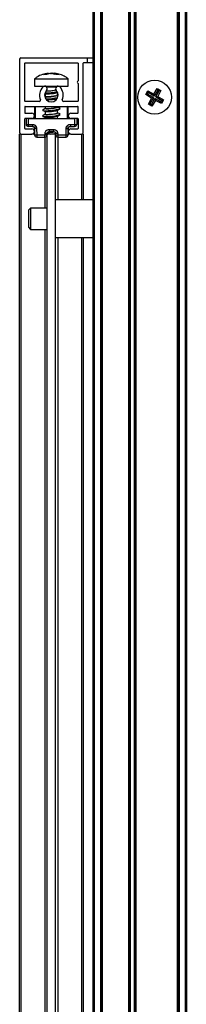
# Model space of a CAD drawing. Header units: millimetres. Extents: x 3234.056 to 3234.956, y 3470.282 to 3471.182.
# Tile 9 of 10: x 3234.915 to 3234.954, y 3470.515 to 3470.747. Entities that reach past the tile are written whole.
import ezdxf

# ---------------------------------------------------------------- set-up
doc = ezdxf.new("R2010")
doc.units = ezdxf.units.MM
doc.layers.add('SANINDUSA', color=3, linetype='Continuous')

msp = doc.modelspace()

# ---------------------------------------------------------------- linework, layer by layer
at = {"layer": 'SANINDUSA'}
for p, q in [((3234.932189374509, 3470.30530629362), (3234.932189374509, 3471.13530630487)), ((3234.932489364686, 3470.30530629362), (3234.932489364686, 3471.13530630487)), ((3234.933889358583, 3471.13530630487), (3234.933889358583, 3470.30530629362)), ((3234.934189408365, 3471.13530630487), (3234.934189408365, 3470.30530629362)), ((3234.934289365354, 3471.13530630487), (3234.934289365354, 3470.30530629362)), ((3234.940589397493, 3470.30530629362), (3234.940589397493, 3471.13530630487)), ((3234.940689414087, 3470.30530629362), (3234.940689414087, 3471.13530630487)), ((3234.940989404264, 3470.30530629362), (3234.940989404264, 3471.13530630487)), ((3234.941889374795, 3471.13530630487), (3234.941889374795, 3470.30530629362)), ((3234.942189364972, 3471.13530630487), (3234.942189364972, 3470.30530629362)), ((3234.942289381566, 3471.13530630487), (3234.942289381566, 3470.30530629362)), ((3234.952089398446, 3470.30530629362), (3234.952089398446, 3471.13530630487)), ((3234.95218941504, 3471.13530630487), (3234.95218941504, 3470.30530629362)), ((3234.952489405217, 3471.13530630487), (3234.952489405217, 3470.30530629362)), ((3234.953889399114, 3471.13530630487), (3234.953889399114, 3470.30530629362)), ((3234.954189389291, 3471.13530630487), (3234.954189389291, 3470.30530629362)), ((3234.914789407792, 3470.738116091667), (3234.914789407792, 3470.720716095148)), ((3234.915089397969, 3470.738416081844), (3234.930789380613, 3470.738416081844)), ((3234.915989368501, 3470.728216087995), (3234.915989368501, 3470.737116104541)), ((3234.916089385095, 3470.737216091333), (3234.928489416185, 3470.737216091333)), ((3234.928589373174, 3470.737116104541), (3234.928589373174, 3470.732966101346)), ((3234.929789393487, 3470.720716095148), (3234.929789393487, 3470.737116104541)), ((3234.930789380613, 3470.737216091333), (3234.929889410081, 3470.737216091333)), ((3234.930789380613, 3470.737216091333), (3234.930789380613, 3470.738416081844)), ((3234.930789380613, 3470.738416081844), (3234.932189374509, 3470.738416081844)), ((3234.932189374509, 3470.737216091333), (3234.930789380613, 3470.737216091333)), ((3234.92043778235, 3470.734447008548), (3234.921522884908, 3470.734780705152)), ((3234.921120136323, 3470.734447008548), (3234.92043778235, 3470.734447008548)), ((3234.922288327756, 3470.734780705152), (3234.921120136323, 3470.734447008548)), ((3234.921522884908, 3470.734780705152), (3234.921573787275, 3470.734576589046)), ((3234.921544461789, 3470.73469418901), (3234.921941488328, 3470.734780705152)), ((3234.921941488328, 3470.734780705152), (3234.922220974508, 3470.734610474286)), ((3234.923453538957, 3470.734447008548), (3234.922288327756, 3470.734780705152)), ((3234.922290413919, 3470.734780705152), (3234.923005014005, 3470.734576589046)), ((3234.92303433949, 3470.73469418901), (3234.922637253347, 3470.734780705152)), ((3234.923004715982, 3470.734575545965), (3234.923055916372, 3470.734780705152)), ((3234.923055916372, 3470.734780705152), (3234.924137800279, 3470.734447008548)), ((3234.924137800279, 3470.734447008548), (3234.923453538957, 3470.734447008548)), ((3234.918289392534, 3470.733449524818), (3234.918289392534, 3470.731726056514)), ((3234.918289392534, 3470.733449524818), (3234.926289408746, 3470.733449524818)), ((3234.918289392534, 3470.731726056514), (3234.926289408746, 3470.731726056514)), ((3234.920629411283, 3470.731726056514), (3234.920653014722, 3470.731724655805)), ((3234.923925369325, 3470.731724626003), (3234.923949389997, 3470.731726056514)), ((3234.926289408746, 3470.731726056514), (3234.926289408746, 3470.733449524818)), ((3234.928589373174, 3470.73236609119), (3234.928589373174, 3470.728216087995)), ((3234.944705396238, 3470.732579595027), (3234.944705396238, 3470.732503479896)), ((3234.945689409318, 3470.732977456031), (3234.945689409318, 3470.732979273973)), ((3234.945689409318, 3470.732974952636), (3234.945689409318, 3470.732977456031)), ((3234.947689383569, 3470.732979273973), (3234.947689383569, 3470.732977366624)), ((3234.947689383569, 3470.732977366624), (3234.947689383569, 3470.732974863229)), ((3234.94867339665, 3470.732579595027), (3234.94867339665, 3470.73250315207)), ((3234.920829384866, 3470.729390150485), (3234.92072293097, 3470.729327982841)), ((3234.920735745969, 3470.729998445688), (3234.920861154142, 3470.729949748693)), ((3234.920829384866, 3470.729962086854), (3234.920829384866, 3470.729258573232)), ((3234.92344215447, 3470.731526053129), (3234.921136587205, 3470.731526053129)), ((3234.923887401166, 3470.729536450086), (3234.923717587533, 3470.729602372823)), ((3234.923749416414, 3470.729573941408), (3234.923749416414, 3470.73026103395)), ((3234.923749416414, 3470.730161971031), (3234.923785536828, 3470.730183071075)), ((3234.92375078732, 3470.730262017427), (3234.923752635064, 3470.730263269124)), ((3234.944598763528, 3470.729749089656), (3234.945079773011, 3470.730587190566)), ((3234.944976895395, 3470.729851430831), (3234.944598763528, 3470.729749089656)), ((3234.945949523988, 3470.728906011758), (3234.944598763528, 3470.729749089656)), ((3234.945182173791, 3470.7302090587), (3234.944976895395, 3470.729851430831)), ((3234.946407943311, 3470.729030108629), (3234.944976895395, 3470.729851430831)), ((3234.945079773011, 3470.730587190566), (3234.946489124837, 3470.729846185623)), ((3234.945079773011, 3470.730587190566), (3234.945182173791, 3470.7302090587)), ((3234.946613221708, 3470.729387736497), (3234.945182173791, 3470.7302090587)), ((3234.946489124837, 3470.729846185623), (3234.947332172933, 3470.73119691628)), ((3234.946613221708, 3470.729387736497), (3234.946489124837, 3470.729846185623)), ((3234.947434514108, 3470.730818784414), (3234.946613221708, 3470.729387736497)), ((3234.946970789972, 3470.729182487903), (3234.947792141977, 3470.730613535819)), ((3234.947332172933, 3470.73119691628), (3234.947434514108, 3470.730818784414)), ((3234.947332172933, 3470.73119691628), (3234.948170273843, 3470.730715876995)), ((3234.948170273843, 3470.730715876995), (3234.947429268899, 3470.729306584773)), ((3234.947792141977, 3470.730613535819), (3234.947434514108, 3470.730818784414)), ((3234.947792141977, 3470.730613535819), (3234.948170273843, 3470.730715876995)), ((3234.9194310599, 3470.728116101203), (3234.916089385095, 3470.728116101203)), ((3234.920827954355, 3470.729290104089), (3234.92073729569, 3470.729227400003)), ((3234.928489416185, 3470.728116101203), (3234.925147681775, 3470.728116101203)), ((3234.945208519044, 3470.727496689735), (3234.945949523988, 3470.728906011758)), ((3234.945586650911, 3470.727599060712), (3234.945208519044, 3470.727496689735)), ((3234.946046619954, 3470.727015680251), (3234.945208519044, 3470.727496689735)), ((3234.946407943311, 3470.729030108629), (3234.945586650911, 3470.727599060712)), ((3234.945586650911, 3470.727599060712), (3234.945944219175, 3470.727393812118)), ((3234.945944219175, 3470.727393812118), (3234.94676557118, 3470.728824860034)), ((3234.946046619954, 3470.727015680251), (3234.945944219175, 3470.727393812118)), ((3234.946407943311, 3470.729030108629), (3234.945949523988, 3470.728906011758)), ((3234.94688966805, 3470.728366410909), (3234.946046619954, 3470.727015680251)), ((3234.94688966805, 3470.728366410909), (3234.94676557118, 3470.728824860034)), ((3234.948196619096, 3470.728003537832), (3234.94676557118, 3470.728824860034)), ((3234.948298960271, 3470.727625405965), (3234.94688966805, 3470.728366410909)), ((3234.946970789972, 3470.729182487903), (3234.947429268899, 3470.729306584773)), ((3234.946970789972, 3470.729182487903), (3234.948401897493, 3470.728361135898)), ((3234.947429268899, 3470.729306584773), (3234.948780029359, 3470.728463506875)), ((3234.948196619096, 3470.728003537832), (3234.948401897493, 3470.728361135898)), ((3234.948298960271, 3470.727625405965), (3234.948196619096, 3470.728003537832)), ((3234.948780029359, 3470.728463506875), (3234.948298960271, 3470.727625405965)), ((3234.948401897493, 3470.728361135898), (3234.948780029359, 3470.728463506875)), ((3234.915989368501, 3470.726816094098), (3234.915989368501, 3470.725416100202)), ((3234.916089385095, 3470.72691608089), (3234.928489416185, 3470.72691608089)), ((3234.916089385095, 3470.725316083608), (3234.917689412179, 3470.725316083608)), ((3234.918289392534, 3470.726716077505), (3234.918289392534, 3470.724116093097)), ((3234.918489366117, 3470.72691608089), (3234.918489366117, 3470.724116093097)), ((3234.920827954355, 3470.726490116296), (3234.920245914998, 3470.726087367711)), ((3234.920827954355, 3470.7250901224), (3234.920245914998, 3470.724687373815)), ((3234.92025813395, 3470.725983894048), (3234.920861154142, 3470.725749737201)), ((3234.920829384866, 3470.72691608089), (3234.920829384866, 3470.726458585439)), ((3234.920829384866, 3470.725762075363), (3234.920829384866, 3470.725058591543)), ((3234.924320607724, 3470.726568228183), (3234.923717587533, 3470.72680238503)), ((3234.924320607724, 3470.725168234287), (3234.923717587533, 3470.725402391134)), ((3234.923749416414, 3470.726773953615), (3234.923749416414, 3470.72691608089)), ((3234.923749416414, 3470.725373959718), (3234.923749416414, 3470.726061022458)), ((3234.92375078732, 3470.726062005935), (3234.924332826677, 3470.72646475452)), ((3234.92375078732, 3470.724662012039), (3234.924332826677, 3470.725064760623)), ((3234.926089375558, 3470.724116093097), (3234.926089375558, 3470.72691608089)), ((3234.926289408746, 3470.724116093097), (3234.926289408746, 3470.726716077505)), ((3234.9268893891, 3470.725316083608), (3234.928489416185, 3470.725316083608)), ((3234.928589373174, 3470.725416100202), (3234.928589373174, 3470.726816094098)), ((3234.944705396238, 3470.725709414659), (3234.944705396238, 3470.725633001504)), ((3234.945689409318, 3470.725235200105), (3234.945689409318, 3470.7252377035)), ((3234.945689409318, 3470.725233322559), (3234.945689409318, 3470.725235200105)), ((3234.947689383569, 3470.725237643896), (3234.947689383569, 3470.725235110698)), ((3234.947689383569, 3470.725235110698), (3234.947689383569, 3470.725233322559)), ((3234.94867339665, 3470.725633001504), (3234.94867339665, 3470.725709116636)), ((3234.915989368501, 3470.721716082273), (3234.915989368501, 3470.724016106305)), ((3234.917689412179, 3470.724116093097), (3234.916089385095, 3470.724116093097)), ((3234.916289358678, 3470.724116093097), (3234.916313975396, 3470.72270736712)), ((3234.916789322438, 3470.724116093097), (3234.916813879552, 3470.72270736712)), ((3234.916789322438, 3470.724116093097), (3234.927789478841, 3470.724116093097)), ((3234.916813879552, 3470.72270736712), (3234.917798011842, 3470.72270736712)), ((3234.916813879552, 3470.72270736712), (3234.916813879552, 3470.722216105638)), ((3234.92025813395, 3470.724583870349), (3234.920861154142, 3470.724349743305)), ((3234.920829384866, 3470.724362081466), (3234.920829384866, 3470.724116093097)), ((3234.923749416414, 3470.724116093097), (3234.923749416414, 3470.724661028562)), ((3234.926780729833, 3470.72270736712), (3234.927764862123, 3470.72270736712)), ((3234.928489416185, 3470.724116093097), (3234.9268893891, 3470.724116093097)), ((3234.927789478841, 3470.724116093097), (3234.927764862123, 3470.72270736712)), ((3234.927764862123, 3470.72270736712), (3234.927764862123, 3470.722216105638)), ((3234.928289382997, 3470.724116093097), (3234.928264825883, 3470.72270736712)), ((3234.928589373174, 3470.724016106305), (3234.928589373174, 3470.721716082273)), ((3234.914789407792, 3470.330416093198), (3234.914789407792, 3470.72041610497)), ((3234.915089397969, 3470.72041610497), (3234.914789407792, 3470.72041610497)), ((3234.915089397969, 3470.72041610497), (3234.915089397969, 3470.330416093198)), ((3234.915089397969, 3470.72041610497), (3234.917689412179, 3470.72041610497)), ((3234.916089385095, 3470.721616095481), (3234.917689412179, 3470.721616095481)), ((3234.917798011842, 3470.722216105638), (3234.916813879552, 3470.722216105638)), ((3234.918320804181, 3470.72041610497), (3234.917689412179, 3470.72041610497)), ((3234.918289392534, 3470.722169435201), (3234.918289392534, 3470.72041610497)), ((3234.918324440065, 3470.720207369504), (3234.918297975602, 3470.721724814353)), ((3234.918797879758, 3470.721724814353), (3234.91882434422, 3470.720207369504)), ((3234.91882434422, 3470.720207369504), (3234.920775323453, 3470.720207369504)), ((3234.91882434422, 3470.720207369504), (3234.91882434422, 3470.71971607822)), ((3234.920775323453, 3470.720207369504), (3234.920780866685, 3470.720524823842)), ((3234.920775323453, 3470.71971607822), (3234.920775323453, 3470.720207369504)), ((3234.921280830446, 3470.720524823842), (3234.921275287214, 3470.720207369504)), ((3234.921278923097, 3470.72041610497), (3234.921289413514, 3470.72041610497)), ((3234.921289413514, 3470.330416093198), (3234.921289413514, 3470.72041610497)), ((3234.923289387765, 3470.72041610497), (3234.921289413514, 3470.72041610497)), ((3234.921780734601, 3470.721507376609), (3234.922798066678, 3470.721507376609)), ((3234.922798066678, 3470.721016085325), (3234.921780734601, 3470.721016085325)), ((3234.923289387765, 3470.330416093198), (3234.923289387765, 3470.72041610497)), ((3234.923289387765, 3470.72041610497), (3234.923299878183, 3470.72041610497)), ((3234.923303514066, 3470.720207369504), (3234.923297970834, 3470.720524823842)), ((3234.92379787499, 3470.720524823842), (3234.923803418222, 3470.720207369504)), ((3234.923803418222, 3470.720207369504), (3234.925754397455, 3470.720207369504)), ((3234.923803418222, 3470.720207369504), (3234.923803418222, 3470.71971607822)), ((3234.925754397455, 3470.720207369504), (3234.925780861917, 3470.721724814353)), ((3234.925754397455, 3470.71971607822), (3234.925754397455, 3470.720207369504)), ((3234.926280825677, 3470.721724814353), (3234.92625430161, 3470.720207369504)), ((3234.9268893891, 3470.72041610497), (3234.926257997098, 3470.72041610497)), ((3234.926289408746, 3470.72041610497), (3234.926289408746, 3470.722169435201)), ((3234.926780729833, 3470.722216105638), (3234.927764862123, 3470.722216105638)), ((3234.9268893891, 3470.721616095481), (3234.928489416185, 3470.721616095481)), ((3234.9268893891, 3470.72041610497), (3234.92948940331, 3470.72041610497)), ((3234.929789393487, 3470.72041610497), (3234.92948940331, 3470.72041610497)), ((3234.92948940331, 3470.704866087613), (3234.92948940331, 3470.72041610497)), ((3234.929789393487, 3470.72041610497), (3234.929789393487, 3470.704866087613)), ((3234.91882434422, 3470.71971607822), (3234.920775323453, 3470.71971607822)), ((3234.920789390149, 3470.702916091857), (3234.920789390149, 3470.719716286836)), ((3234.92378941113, 3470.719716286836), (3234.92378941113, 3470.704866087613)), ((3234.923803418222, 3470.71971607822), (3234.925754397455, 3470.71971607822)), ((3234.932189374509, 3470.704866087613), (3234.923289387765, 3470.704866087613)), ((3234.917389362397, 3470.702916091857), (3234.916889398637, 3470.702416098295)), ((3234.916889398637, 3470.702416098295), (3234.916889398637, 3470.698416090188)), ((3234.921289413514, 3470.702916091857), (3234.917389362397, 3470.702916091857)), ((3234.917389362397, 3470.702916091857), (3234.917389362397, 3470.697916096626)), ((3234.916889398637, 3470.698416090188), (3234.917389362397, 3470.697916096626)), ((3234.917389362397, 3470.697916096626), (3234.921289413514, 3470.697916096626)), ((3234.920789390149, 3470.352916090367), (3234.920789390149, 3470.697916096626)), ((3234.923289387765, 3470.69596610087), (3234.932189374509, 3470.69596610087)), ((3234.92378941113, 3470.69596610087), (3234.92378941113, 3470.354866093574)), ((3234.92948940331, 3470.354866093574), (3234.92948940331, 3470.69596610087)), ((3234.929789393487, 3470.69596610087), (3234.929789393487, 3470.354866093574))]:
    msp.add_line(p, q, dxfattribs=at)
at = {"layer": 'SANINDUSA', "flags": 128}
for points in [[(3234.923299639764, 3470.729426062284), (3234.922830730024, 3470.729332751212), (3234.922270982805, 3470.729253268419), (3234.921707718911, 3470.729200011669), (3234.9212289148, 3470.729181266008), (3234.92090925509, 3470.729200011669), (3234.920798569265, 3470.729253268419), (3234.920827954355, 3470.729290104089)], [(3234.920829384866, 3470.72931513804), (3234.920816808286, 3470.729332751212), (3234.920829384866, 3470.729382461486)], [(3234.92334064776, 3470.730126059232), (3234.923664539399, 3470.730219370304), (3234.92375078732, 3470.730262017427)], [(3234.92334064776, 3470.728726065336), (3234.923664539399, 3470.728819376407), (3234.923680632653, 3470.728825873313)], [(3234.920245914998, 3470.726087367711), (3234.92020371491, 3470.726031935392), (3234.920366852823, 3470.72595710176), (3234.920822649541, 3470.725930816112)], [(3234.920245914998, 3470.724687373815), (3234.92020371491, 3470.724631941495), (3234.920366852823, 3470.724557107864), (3234.920822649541, 3470.724530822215)], [(3234.923299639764, 3470.726626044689), (3234.922830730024, 3470.72653276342), (3234.922270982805, 3470.726453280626), (3234.921707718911, 3470.726399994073), (3234.9212289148, 3470.726381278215), (3234.92090925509, 3470.726399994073), (3234.920798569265, 3470.726453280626), (3234.920827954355, 3470.726490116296)], [(3234.923299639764, 3470.725226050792), (3234.922830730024, 3470.725132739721), (3234.922270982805, 3470.725053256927), (3234.921707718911, 3470.725000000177), (3234.9212289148, 3470.724981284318), (3234.92090925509, 3470.725000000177), (3234.920798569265, 3470.725053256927), (3234.920827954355, 3470.7250901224)], [(3234.920822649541, 3470.725930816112), (3234.921501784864, 3470.72595710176), (3234.922300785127, 3470.726031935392), (3234.92309811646, 3470.726143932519), (3234.923772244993, 3470.726276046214), (3234.92422071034, 3470.726408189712), (3234.92437508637, 3470.726520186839), (3234.924320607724, 3470.726568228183)], [(3234.920822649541, 3470.724530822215), (3234.921501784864, 3470.724557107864), (3234.922300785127, 3470.724631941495), (3234.92309811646, 3470.724743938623), (3234.923772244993, 3470.724876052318), (3234.92422071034, 3470.725008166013), (3234.92437508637, 3470.725120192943), (3234.924320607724, 3470.725168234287)], [(3234.92334064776, 3470.72592604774), (3234.923664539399, 3470.726019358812), (3234.92375078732, 3470.726062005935)], [(3234.92334064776, 3470.724526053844), (3234.923664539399, 3470.724619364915), (3234.92375078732, 3470.724662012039)]]:
    msp.add_lwpolyline(points, dxfattribs=at)
at = {"layer": 'SANINDUSA'}
msp.add_circle((3234.946689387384, 3470.729106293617), 0.003999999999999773, dxfattribs=at)
for centre, radius, start, end in [((3234.915089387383, 3470.738116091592), 0.0003000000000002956, 90, 180), ((3234.916089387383, 3470.737116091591), 0.0001000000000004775, 90, 180), ((3234.928489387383, 3470.737116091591), 0.0001000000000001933, 0, 90), ((3234.929889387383, 3470.737116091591), 0.0001000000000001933, 90, 180), ((3234.920689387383, 3470.731126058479), 0.0006000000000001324, 316.6582417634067, 136.6582417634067), ((3234.923889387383, 3470.731126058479), 0.0006000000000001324, 43.34175823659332, 223.3417582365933), ((3234.928714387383, 3470.732666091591), 0.0003249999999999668, 112.6198649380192, 247.3801350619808), ((3234.922289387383, 3470.729616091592), 0.002800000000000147, 136.6582417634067, 202.7739724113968), ((3234.922289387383, 3470.729616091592), 0.001600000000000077, 136.6582417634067, 43.34175823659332), ((3234.920638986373, 3470.744541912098), 0.01441154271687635, 270.538723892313, 282.0807611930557), ((3234.921234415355, 3470.739559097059), 0.008973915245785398, 268.6194747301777, 283.3051013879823), ((3234.922289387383, 3470.729616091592), 0.002799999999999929, 337.2260275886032, 43.34175823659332), ((3234.916089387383, 3470.728216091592), 0.0001000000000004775, 180, 270), ((3234.919431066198, 3470.728416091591), 0.0003000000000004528, 270, 22.77397241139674), ((3234.920638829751, 3470.743019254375), 0.01429065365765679, 271.2707251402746, 282.7701275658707), ((3234.925147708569, 3470.728416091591), 0.0003000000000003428, 157.2260275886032, 270), ((3234.928489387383, 3470.728216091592), 9.999999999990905e-05, 270, 0), ((3234.916089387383, 3470.726816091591), 0.0001000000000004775, 90, 180), ((3234.916089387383, 3470.725416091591), 0.0001000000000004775, 180, 270), ((3234.917689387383, 3470.724716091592), 0.000600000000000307, 270, 90), ((3234.918489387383, 3470.726716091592), 0.0002000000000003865, 90, 180), ((3234.926089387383, 3470.726716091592), 0.0001999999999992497, 0, 90), ((3234.926889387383, 3470.724716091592), 0.000600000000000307, 90, 270), ((3234.928489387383, 3470.726816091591), 9.999999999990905e-05, 0, 90), ((3234.928489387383, 3470.725416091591), 9.999999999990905e-05, 270, 0), ((3234.916089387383, 3470.724016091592), 0.0001000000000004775, 90, 180), ((3234.916563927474, 3470.729859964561), 0.007156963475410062, 267.9985769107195, 272.0014230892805), ((3234.916813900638, 3470.722716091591), 0.0004999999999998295, 181.0000000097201, 270), ((3234.928014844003, 3470.72986278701), 0.007159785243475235, 267.9991273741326, 272.0008726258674), ((3234.927764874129, 3470.722716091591), 0.0004999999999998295, 270, 358.9999999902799), ((3234.928489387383, 3470.724016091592), 9.999999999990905e-05, 0, 90), ((3234.915089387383, 3470.720716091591), 0.0003000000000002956, 180, 270), ((3234.916089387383, 3470.721716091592), 0.0001000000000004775, 180, 270), ((3234.917689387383, 3470.721016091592), 0.000600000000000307, 270, 90), ((3234.918574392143, 3470.727359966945), 0.007156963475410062, 267.9985769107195, 272.0014230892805), ((3234.918824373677, 3470.720216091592), 0.0005000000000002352, 181.0000000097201, 270), ((3234.921025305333, 3470.727361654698), 0.007158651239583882, 267.9988102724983, 272.0011897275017), ((3234.920775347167, 3470.720216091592), 0.0004999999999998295, 270, 358.9999999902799), ((3234.920961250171, 3470.731962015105), 0.01118651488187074, 272.2782430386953, 280.5978071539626), ((3234.920404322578, 3470.736766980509), 0.0164449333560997, 276.1309282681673, 280.1672216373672), ((3234.9238034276, 3470.720216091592), 0.0005000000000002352, 181.0000000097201, 270), ((3234.923553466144, 3470.727359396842), 0.007156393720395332, 267.9984174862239, 272.0015825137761), ((3234.926004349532, 3470.727359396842), 0.007156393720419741, 267.9984174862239, 272.0015825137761), ((3234.925754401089, 3470.720216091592), 0.0004999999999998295, 270, 358.9999999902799), ((3234.926889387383, 3470.721016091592), 0.000600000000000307, 90, 270), ((3234.928489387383, 3470.721716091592), 9.999999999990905e-05, 270, 0), ((3234.929489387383, 3470.720716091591), 0.0003000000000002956, 270, 0)]:
    msp.add_arc(centre, radius, start, end, dxfattribs=at)
for centre, major_axis, ratio, start_param, end_param in [((3234.922289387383, 3470.729430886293), (0.001459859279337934, 0.0001746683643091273), 0.1160501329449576, 3.127708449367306, 5.462684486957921), ((3234.922289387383, 3470.730830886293), (0.001459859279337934, 0.0001746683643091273), 0.1160501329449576, 3.650517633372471, 5.462684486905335), ((3234.922289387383, 3470.726630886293), (0.001459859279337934, 0.0001746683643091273), 0.1160501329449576, 3.12770844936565, 5.462684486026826), ((3234.922289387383, 3470.725230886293), (0.001459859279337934, 0.0001746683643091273), 0.1160501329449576, 3.12770844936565, 5.462684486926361), ((3234.922289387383, 3470.721030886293), (0.001459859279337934, 0.0001746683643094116), 0.1160501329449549, 4.001610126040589, 5.222872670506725)]:
    msp.add_ellipse(centre, major_axis=major_axis, ratio=ratio, start_param=start_param, end_param=end_param, dxfattribs=at)
for points, knots in [([(3234.921522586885, 3470.73477221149), (3234.921072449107, 3470.734691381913), (3234.920131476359, 3470.734522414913), (3234.919040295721, 3470.734024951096), (3234.918487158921, 3470.733567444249), (3234.918318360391, 3470.733427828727)], [0, 0, 0, 0, 0.3892094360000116, 0.813607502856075, 1, 1, 1, 1]), ([(3234.926239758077, 3470.733450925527), (3234.926024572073, 3470.733618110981), (3234.925456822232, 3470.734059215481), (3234.924375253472, 3470.734538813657), (3234.923496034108, 3470.734697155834), (3234.923056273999, 3470.734776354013)], [0, 0, 0, 0, 0.2337568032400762, 0.6167473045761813, 1, 1, 1, 1]), ([(3234.920861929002, 3470.729951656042), (3234.920862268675, 3470.729950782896), (3234.920868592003, 3470.729934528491), (3234.921011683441, 3470.729922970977), (3234.921260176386, 3470.729915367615), (3234.921595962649, 3470.729923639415), (3234.922039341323, 3470.729951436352), (3234.922533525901, 3470.729999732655), (3234.922993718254, 3470.730060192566), (3234.923228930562, 3470.730104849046), (3234.92334064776, 3470.730126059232)], [0, 0, 0, 0, 0.008783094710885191, 0.1635052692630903, 0.269051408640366, 0.3986948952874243, 0.5515677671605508, 0.7051220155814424, 0.8599438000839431, 1, 1, 1, 1]), ([(3234.923299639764, 3470.729426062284), (3234.923405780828, 3470.729449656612), (3234.923618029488, 3470.729496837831), (3234.92375383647, 3470.72954848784), (3234.923734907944, 3470.729568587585), (3234.92372986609, 3470.729573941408)], [0, 0, 0, 0, 0.4232550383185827, 0.8463766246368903, 1, 1, 1, 1]), ([(3234.921149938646, 3470.728520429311), (3234.921183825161, 3470.728519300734), (3234.92129966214, 3470.728515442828), (3234.921598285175, 3470.7285240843), (3234.922038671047, 3470.728551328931), (3234.922533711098, 3470.728599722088), (3234.92299367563, 3470.72866020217), (3234.923228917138, 3470.728704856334), (3234.92334064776, 3470.728726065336)], [0, 0, 0, 0, 0.06832852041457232, 0.2335728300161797, 0.4284254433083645, 0.6241453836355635, 0.821483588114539, 1, 1, 1, 1]), ([(3234.920861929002, 3470.72575164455), (3234.920862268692, 3470.725750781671), (3234.920868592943, 3470.725734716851), (3234.921011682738, 3470.725722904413), (3234.921260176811, 3470.725715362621), (3234.921595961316, 3470.725723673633), (3234.922039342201, 3470.725751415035), (3234.922533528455, 3470.725799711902), (3234.922993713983, 3470.725860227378), (3234.923228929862, 3470.725904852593), (3234.92334064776, 3470.72592604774)], [0, 0, 0, 0, 0.00878223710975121, 0.1635050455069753, 0.269051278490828, 0.3986950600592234, 0.5515675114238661, 0.7051218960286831, 0.8599449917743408, 1, 1, 1, 1]), ([(3234.923299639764, 3470.726626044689), (3234.923405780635, 3470.726649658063), (3234.923618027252, 3470.726696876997), (3234.923753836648, 3470.726748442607), (3234.923734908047, 3470.72676858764), (3234.92372986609, 3470.726773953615)], [0, 0, 0, 0, 0.423257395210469, 0.8463747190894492, 1, 1, 1, 1]), ([(3234.923299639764, 3470.725226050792), (3234.923405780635, 3470.725249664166), (3234.923618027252, 3470.7252968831), (3234.923753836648, 3470.725348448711), (3234.923734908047, 3470.725368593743), (3234.92372986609, 3470.725373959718)], [0, 0, 0, 0, 0.423257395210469, 0.8463747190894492, 1, 1, 1, 1]), ([(3234.917798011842, 3470.72270736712), (3234.917922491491, 3470.722694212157), (3234.918114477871, 3470.722673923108), (3234.918345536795, 3470.722552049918), (3234.918503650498, 3470.722425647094), (3234.918632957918, 3470.722269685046), (3234.918758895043, 3470.722040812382), (3234.918782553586, 3470.721849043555), (3234.918797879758, 3470.721724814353)], [0, 0, 0, 0, 0.2396702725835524, 0.3696461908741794, 0.4999914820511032, 0.6299716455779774, 0.7602930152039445, 1, 1, 1, 1]), ([(3234.917798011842, 3470.72270736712), (3234.917798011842, 3470.722675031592), (3234.917798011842, 3470.722610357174), (3234.917798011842, 3470.722517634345), (3234.917798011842, 3470.722431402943), (3234.917798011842, 3470.722383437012), (3234.917798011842, 3470.722359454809)], [0, 0, 0, 0, 0.249977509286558, 0.4999810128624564, 0.749998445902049, 1, 1, 1, 1]), ([(3234.917798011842, 3470.722359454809), (3234.917798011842, 3470.722338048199), (3234.917798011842, 3470.722295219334), (3234.917798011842, 3470.722250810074), (3234.917798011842, 3470.722221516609), (3234.917798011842, 3470.722217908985), (3234.917798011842, 3470.722216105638)], [0, 0, 0, 0, 0.2499091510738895, 0.5000009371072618, 0.7500648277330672, 0.9999999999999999, 0.9999999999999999, 0.9999999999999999, 0.9999999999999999]), ([(3234.920861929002, 3470.724351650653), (3234.920862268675, 3470.724350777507), (3234.920868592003, 3470.724334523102), (3234.921011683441, 3470.724322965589), (3234.921260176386, 3470.724315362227), (3234.921595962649, 3470.724323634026), (3234.922039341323, 3470.724351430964), (3234.922533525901, 3470.724399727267), (3234.922993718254, 3470.724460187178), (3234.923228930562, 3470.724504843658), (3234.92334064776, 3470.724526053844)], [0, 0, 0, 0, 0.008783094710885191, 0.1635052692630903, 0.269051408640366, 0.3986948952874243, 0.5515677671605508, 0.7051220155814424, 0.8599438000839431, 1, 1, 1, 1]), ([(3234.925780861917, 3470.721724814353), (3234.925796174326, 3470.72184905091), (3234.925819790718, 3470.722040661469), (3234.925945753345, 3470.72226951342), (3234.926074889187, 3470.722425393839), (3234.926233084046, 3470.722551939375), (3234.926464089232, 3470.72267391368), (3234.926656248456, 3470.722694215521), (3234.926780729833, 3470.72270736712)], [0, 0, 0, 0, 0.2397106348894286, 0.3697067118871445, 0.5000339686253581, 0.6300205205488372, 0.7603260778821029, 1, 1, 1, 1]), ([(3234.926780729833, 3470.72270736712), (3234.926780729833, 3470.722675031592), (3234.926780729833, 3470.722610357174), (3234.926780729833, 3470.722517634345), (3234.926780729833, 3470.722431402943), (3234.926780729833, 3470.722383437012), (3234.926780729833, 3470.722359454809)], [0, 0, 0, 0, 0.249977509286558, 0.4999810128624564, 0.749998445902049, 1, 1, 1, 1]), ([(3234.926780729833, 3470.722359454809), (3234.926780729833, 3470.722338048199), (3234.926780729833, 3470.722295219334), (3234.926780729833, 3470.722250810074), (3234.926780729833, 3470.722221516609), (3234.926780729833, 3470.722217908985), (3234.926780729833, 3470.722216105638)], [0, 0, 0, 0, 0.2499091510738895, 0.5000009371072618, 0.7500648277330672, 0.9999999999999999, 0.9999999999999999, 0.9999999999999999, 0.9999999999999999]), ([(3234.917798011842, 3470.722216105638), (3234.917861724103, 3470.72220978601), (3234.917992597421, 3470.722196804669), (3234.918095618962, 3470.722114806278), (3234.918148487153, 3470.722072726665)], [0, 0, 0, 0, 0.4868239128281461, 0.9999999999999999, 0.9999999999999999, 0.9999999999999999, 0.9999999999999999]), ([(3234.918148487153, 3470.722072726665), (3234.918170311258, 3470.722048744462), (3234.918213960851, 3470.722000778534), (3234.918259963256, 3470.721914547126), (3234.918290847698, 3470.721821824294), (3234.918295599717, 3470.721757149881), (3234.918297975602, 3470.721724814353)], [0, 0, 0, 0, 0.2500015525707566, 0.5000189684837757, 0.7500224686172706, 1, 1, 1, 1]), ([(3234.918444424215, 3470.721721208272), (3234.918422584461, 3470.721721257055), (3234.918378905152, 3470.721721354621), (3234.918333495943, 3470.721722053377), (3234.91830349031, 3470.7217232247), (3234.918299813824, 3470.721724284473), (3234.918297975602, 3470.721724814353)], [0, 0, 0, 0, 0.2500046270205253, 0.5000069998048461, 0.7500064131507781, 1, 1, 1, 1]), ([(3234.918797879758, 3470.721724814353), (3234.918765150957, 3470.721724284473), (3234.918699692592, 3470.7217232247), (3234.918605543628, 3470.721722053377), (3234.918517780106, 3470.721721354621), (3234.918468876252, 3470.721721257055), (3234.918444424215, 3470.721721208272)], [0, 0, 0, 0, 0.249993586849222, 0.499993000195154, 0.7499953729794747, 1, 1, 1, 1]), ([(3234.920780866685, 3470.720524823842), (3234.920796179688, 3470.720649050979), (3234.920819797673, 3470.720840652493), (3234.920945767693, 3470.721069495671), (3234.921074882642, 3470.721225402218), (3234.921233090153, 3470.721351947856), (3234.921464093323, 3470.721473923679), (3234.921656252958, 3470.72149422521), (3234.921780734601, 3470.721507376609)], [0, 0, 0, 0, 0.2396921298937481, 0.3696887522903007, 0.5000318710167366, 0.6300189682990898, 0.7603250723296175, 1, 1, 1, 1]), ([(3234.920780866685, 3470.720524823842), (3234.920813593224, 3470.720524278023), (3234.920879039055, 3470.720523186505), (3234.920973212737, 3470.720522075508), (3234.921060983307, 3470.720521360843), (3234.921109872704, 3470.720521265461), (3234.921134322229, 3470.720521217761)], [0, 0, 0, 0, 0.2499928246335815, 0.4999302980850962, 0.7499157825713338, 1, 1, 1, 1]), ([(3234.921134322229, 3470.720521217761), (3234.921156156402, 3470.720521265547), (3234.921199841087, 3470.720521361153), (3234.921245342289, 3470.720522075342), (3234.921275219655, 3470.72052318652), (3234.921278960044, 3470.720524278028), (3234.921280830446, 3470.720524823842)], [0, 0, 0, 0, 0.2499057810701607, 0.4999985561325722, 0.7499715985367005, 1, 1, 1, 1]), ([(3234.921280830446, 3470.720524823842), (3234.921283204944, 3470.720557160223), (3234.921287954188, 3470.720621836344), (3234.921318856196, 3470.720714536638), (3234.921364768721, 3470.720800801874), (3234.921408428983, 3470.720848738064), (3234.92143025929, 3470.720872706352)], [0, 0, 0, 0, 0.2500119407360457, 0.5000498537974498, 0.7500229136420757, 1, 1, 1, 1]), ([(3234.92143025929, 3470.720872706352), (3234.921483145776, 3470.720914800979), (3234.921586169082, 3470.720996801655), (3234.921717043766, 3470.721009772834), (3234.921780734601, 3470.721016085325)], [0, 0, 0, 0, 0.5133448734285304, 1, 1, 1, 1]), ([(3234.921780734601, 3470.721507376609), (3234.921780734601, 3470.721475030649), (3234.921780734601, 3470.721410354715), (3234.921780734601, 3470.721317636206), (3234.921780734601, 3470.721231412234), (3234.921780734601, 3470.721183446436), (3234.921780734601, 3470.721159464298)], [0, 0, 0, 0, 0.2500530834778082, 0.4999825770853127, 0.7499992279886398, 1, 1, 1, 1]), ([(3234.921780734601, 3470.721159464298), (3234.921780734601, 3470.721138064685), (3234.921780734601, 3470.721095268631), (3234.921780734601, 3470.721050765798), (3234.921780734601, 3470.721021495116), (3234.921780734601, 3470.721017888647), (3234.921780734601, 3470.721016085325)], [0, 0, 0, 0, 0.249985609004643, 0.4999341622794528, 0.7499549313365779, 1, 1, 1, 1]), ([(3234.922798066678, 3470.721507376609), (3234.922922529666, 3470.721494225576), (3234.923114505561, 3470.721473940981), (3234.923345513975, 3470.72135202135), (3234.9235036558, 3470.721225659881), (3234.923632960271, 3470.72106968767), (3234.923758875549, 3470.72084080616), (3234.923782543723, 3470.720649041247), (3234.92379787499, 3470.720524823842)], [0, 0, 0, 0, 0.2396427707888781, 0.3696330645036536, 0.4999719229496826, 0.6299582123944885, 0.7603021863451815, 0.9999999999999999, 0.9999999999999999, 0.9999999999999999, 0.9999999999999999]), ([(3234.922798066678, 3470.721507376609), (3234.922798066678, 3470.721475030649), (3234.922798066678, 3470.721410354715), (3234.922798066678, 3470.721317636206), (3234.922798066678, 3470.721231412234), (3234.922798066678, 3470.721183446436), (3234.922798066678, 3470.721159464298)], [0, 0, 0, 0, 0.2500530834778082, 0.4999825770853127, 0.7499992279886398, 1, 1, 1, 1]), ([(3234.922798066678, 3470.721159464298), (3234.922798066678, 3470.721138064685), (3234.922798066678, 3470.721095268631), (3234.922798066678, 3470.721050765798), (3234.922798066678, 3470.721021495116), (3234.922798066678, 3470.721017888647), (3234.922798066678, 3470.721016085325)], [0, 0, 0, 0, 0.249985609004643, 0.4999341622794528, 0.7499549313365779, 1, 1, 1, 1]), ([(3234.922798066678, 3470.721016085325), (3234.922861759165, 3470.721009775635), (3234.922992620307, 3470.720996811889), (3234.92309561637, 3470.720914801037), (3234.923148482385, 3470.720872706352)], [0, 0, 0, 0, 0.4867181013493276, 1, 1, 1, 1]), ([(3234.923148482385, 3470.720872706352), (3234.923170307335, 3470.720848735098), (3234.923213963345, 3470.720800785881), (3234.923259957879, 3470.720714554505), (3234.923290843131, 3470.720621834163), (3234.923295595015, 3470.720557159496), (3234.923297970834, 3470.720524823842)], [0, 0, 0, 0, 0.2499585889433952, 0.4999871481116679, 0.7500065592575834, 1, 1, 1, 1]), ([(3234.923444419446, 3470.720521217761), (3234.923422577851, 3470.720521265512), (3234.923378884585, 3470.720521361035), (3234.923333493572, 3470.720522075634), (3234.923303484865, 3470.7205231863), (3234.923299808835, 3470.720524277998), (3234.923297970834, 3470.720524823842)], [0, 0, 0, 0, 0.2499163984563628, 0.4999480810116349, 0.749975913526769, 1, 1, 1, 1]), ([(3234.92379787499, 3470.720524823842), (3234.923765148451, 3470.720524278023), (3234.92369970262, 3470.720523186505), (3234.923605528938, 3470.720522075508), (3234.923517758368, 3470.720521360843), (3234.923468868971, 3470.720521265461), (3234.923444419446, 3470.720521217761)], [0, 0, 0, 0, 0.2499928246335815, 0.4999302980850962, 0.7499157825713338, 1, 1, 1, 1]), ([(3234.925780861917, 3470.721724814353), (3234.925813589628, 3470.721724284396), (3234.925879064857, 3470.721723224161), (3234.925973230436, 3470.721722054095), (3234.926060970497, 3470.721721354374), (3234.926109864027, 3470.721721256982), (3234.92613431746, 3470.721721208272)], [0, 0, 0, 0, 0.2499907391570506, 0.500132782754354, 0.7499982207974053, 1, 1, 1, 1]), ([(3234.92613431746, 3470.721721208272), (3234.926156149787, 3470.72172125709), (3234.926199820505, 3470.721721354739), (3234.926245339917, 3470.72172205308), (3234.926275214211, 3470.72172322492), (3234.926278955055, 3470.721724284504), (3234.926280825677, 3470.721724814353)], [0, 0, 0, 0, 0.2499940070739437, 0.5000574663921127, 0.7500020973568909, 1, 1, 1, 1]), ([(3234.926280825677, 3470.721724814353), (3234.926283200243, 3470.721757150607), (3234.926287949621, 3470.721821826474), (3234.926318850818, 3470.72191452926), (3234.926364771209, 3470.722000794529), (3234.926408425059, 3470.722048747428), (3234.926430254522, 3470.722072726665)], [0, 0, 0, 0, 0.2499960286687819, 0.5000180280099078, 0.7499799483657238, 0.9999999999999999, 0.9999999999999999, 0.9999999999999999, 0.9999999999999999]), ([(3234.926430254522, 3470.722072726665), (3234.926483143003, 3470.722114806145), (3234.926586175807, 3470.722196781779), (3234.926717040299, 3470.722209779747), (3234.926780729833, 3470.722216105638)], [0, 0, 0, 0, 0.5133169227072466, 1, 1, 1, 1])]:
    msp.add_open_spline(points, degree=3, knots=knots, dxfattribs=at)

doc.saveas('drawing.dxf')
